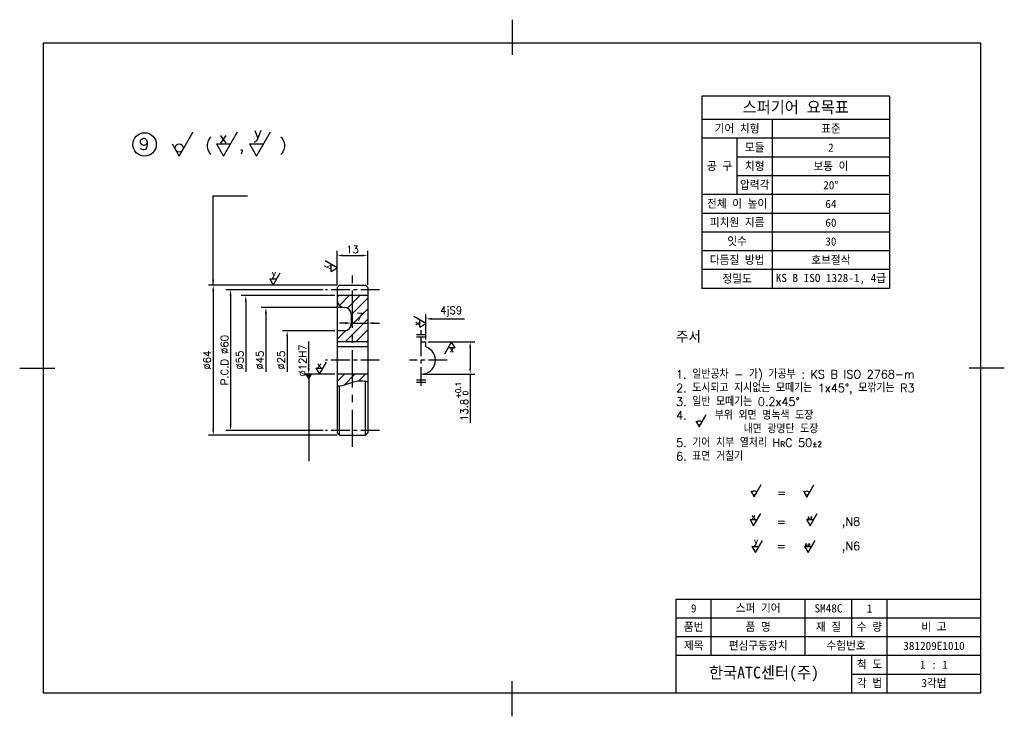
# Model space of a CAD drawing. Header units: millimetres. Extents: x 0 to 420, y 0 to 297.
import ezdxf

# ---------------------------------------------------------------- set-up
doc = ezdxf.new("R2010")
doc.units = ezdxf.units.MM
doc.header["$LTSCALE"] = 0.5
doc.linetypes.add('CENTER', pattern=[50.8, 31.75, -6.35, 6.35, -6.35])
for name, color, linetype in [('가는선', 1, 'Continuous'), ('문자선', 2, 'Continuous'), ('외형선', 3, 'Continuous'), ('윤곽선', 5, 'Continuous'), ('중심선', 1, 'CENTER'), ('치수선', 1, 'Continuous'), ('해치선', 7, 'Continuous')]:
    doc.layers.add(name, color=color, linetype=linetype)
doc.styles.get("Standard").update_dxf_attribs({"font": 'romans.shx', "bigfont": 'whgtxt.shx'})
doc.styles.add('스타일1', font='txt')
doc.dimstyles.new('ISO-25', dxfattribs={"dimtxt": 3.15, "dimasz": 2.5, "dimexe": 2, "dimexo": 1, "dimgap": 1, "dimtad": 1, "dimdsep": 46, "dimtxsty": 'Standard', "dimcen": 0, "dimclrt": 2, "dimadec": 0, "dimazin": 0, "dimtfac": 1, "dimtmove": 0, "dimatfit": 3, "dimfxl": 1, "dimarcsym": 0})

# ---------------------------------------------------------------- blocks, each defined once
blk = doc.blocks.new('*D2')
at = {"layer": 'Defpoints', "color": 0, "transparency": 16777216}
for p in [(169.31, 169.47), (169.31, 159.65), (173.31, 159.65)]:
    blk.add_point(p, dxfattribs=at)
at = {"layer": '치수선', "color": 0, "lineweight": -2, "transparency": 16777216}
for p, q in [((173.31, 160.65), (173.31, 171.47)), ((175.81, 169.47), (189.76, 169.47))]:
    blk.add_line(p, q, dxfattribs=at)
at = {"layer": '치수선', "color": 0, "transparency": 16777216}
blk.add_solid([(175.81, 169.89), (175.81, 169.06), (173.31, 169.47)], dxfattribs=at)
at = {"layer": '치수선', "color": 2, "transparency": 16777216, "insert": (184.04, 172.57), "char_height": 3.15, "attachment_point": 5}
blk.add_mtext('4jS9', dxfattribs=at)
blk = doc.blocks.new('*D3')
at = {"layer": 'Defpoints', "color": 0, "transparency": 16777216}
for p in [(173.31, 159.65), (171.31, 145.85), (192.17, 145.85)]:
    blk.add_point(p, dxfattribs=at)
at = {"layer": '치수선', "color": 0, "lineweight": -2, "transparency": 16777216}
for p, q in [((174.31, 159.65), (194.17, 159.65)), ((192.17, 157.15), (192.17, 148.35)), ((172.31, 145.85), (194.17, 145.85)), ((192.17, 145.85), (192.17, 125.13))]:
    blk.add_line(p, q, dxfattribs=at)
at = {"layer": '치수선', "color": 0, "transparency": 16777216}
for points in [[(191.75, 157.15), (192.58, 157.15), (192.17, 159.65)], [(191.75, 148.35), (192.58, 148.35), (192.17, 145.85)]]:
    blk.add_solid(points, dxfattribs=at)
at = {"layer": '치수선', "color": 2, "transparency": 16777216, "insert": (188.59, 134.24), "char_height": 3.15, "attachment_point": 5, "rotation": 90}
blk.add_mtext('13.8{\\H0.7x;\\S+0.1^  0;}', dxfattribs=at)
blk = doc.blocks.new('*D4')
at = {"layer": 'Defpoints', "color": 0, "transparency": 16777216}
for p in [(135.46, 157.5), (123.28, 145.85), (135.46, 145.85)]:
    blk.add_point(p, dxfattribs=at)
at = {"layer": '치수선', "color": 0, "lineweight": -2, "transparency": 16777216}
for p, q in [((123.28, 148.35), (123.28, 159.8)), ((134.46, 145.85), (121.28, 145.85))]:
    blk.add_line(p, q, dxfattribs=at)
at = {"layer": '치수선', "color": 0, "transparency": 16777216}
blk.add_solid([(122.86, 148.35), (123.69, 148.35), (123.28, 145.85)], dxfattribs=at)
at = {"layer": '치수선', "color": 2, "transparency": 16777216, "insert": (120.7, 151.68), "char_height": 3.15, "attachment_point": 5, "rotation": 90}
blk.add_mtext('%%C12H7', dxfattribs=at)
blk = doc.blocks.new('*D5')
at = {"layer": 'Defpoints', "color": 0, "transparency": 16777216}
for p in [(135.46, 164.35), (114.09, 139.35), (135.46, 139.35)]:
    blk.add_point(p, dxfattribs=at)
at = {"layer": '치수선', "color": 0, "lineweight": -2, "transparency": 16777216}
for p, q in [((134.46, 164.35), (112.09, 164.35)), ((114.09, 161.85), (114.09, 146.87))]:
    blk.add_line(p, q, dxfattribs=at)
at = {"layer": '치수선', "color": 0, "transparency": 16777216}
blk.add_solid([(113.68, 161.85), (114.51, 161.85), (114.09, 164.35)], dxfattribs=at)
at = {"layer": '치수선', "color": 2, "transparency": 16777216, "insert": (111.52, 151.85), "char_height": 3.15, "attachment_point": 5, "rotation": 90}
blk.add_mtext('%%C25', dxfattribs=at)
blk = doc.blocks.new('*D6')
at = {"layer": 'Defpoints', "color": 0, "transparency": 16777216}
for p in [(138.46, 174.35), (105.03, 129.35), (138.46, 129.35)]:
    blk.add_point(p, dxfattribs=at)
at = {"layer": '치수선', "color": 0, "lineweight": -2, "transparency": 16777216}
for p, q in [((137.46, 174.35), (103.03, 174.35)), ((105.03, 171.85), (105.03, 146.87))]:
    blk.add_line(p, q, dxfattribs=at)
at = {"layer": '치수선', "color": 0, "transparency": 16777216}
blk.add_solid([(104.61, 171.85), (105.44, 171.85), (105.03, 174.35)], dxfattribs=at)
at = {"layer": '치수선', "color": 2, "transparency": 16777216, "insert": (102.45, 151.85), "char_height": 3.15, "attachment_point": 5, "rotation": 90}
blk.add_mtext('%%C45', dxfattribs=at)
blk = doc.blocks.new('*D7')
at = {"layer": 'Defpoints', "color": 0, "transparency": 16777216}
for p in [(135.46, 179.35), (96.44, 124.35), (135.46, 124.35)]:
    blk.add_point(p, dxfattribs=at)
at = {"layer": '치수선', "color": 0, "lineweight": -2, "transparency": 16777216}
for p, q in [((134.46, 179.35), (94.44, 179.35)), ((96.44, 176.85), (96.44, 146.87))]:
    blk.add_line(p, q, dxfattribs=at)
at = {"layer": '치수선', "color": 0, "transparency": 16777216}
blk.add_solid([(96.02, 176.85), (96.85, 176.85), (96.44, 179.35)], dxfattribs=at)
at = {"layer": '치수선', "color": 2, "transparency": 16777216, "insert": (93.86, 151.85), "char_height": 3.15, "attachment_point": 5, "rotation": 90}
blk.add_mtext('%%C55', dxfattribs=at)
blk = doc.blocks.new('*D8')
at = {"layer": 'Defpoints', "color": 0, "transparency": 16777216}
for p in [(130.46, 181.85), (89.95, 121.85), (130.46, 121.85)]:
    blk.add_point(p, dxfattribs=at)
at = {"layer": '치수선', "color": 0, "lineweight": -2, "transparency": 16777216}
for p, q in [((129.46, 181.85), (87.95, 181.85)), ((89.95, 179.35), (89.95, 124.35)), ((129.46, 121.85), (87.95, 121.85))]:
    blk.add_line(p, q, dxfattribs=at)
at = {"layer": '치수선', "color": 0, "transparency": 16777216}
for points in [[(89.53, 179.35), (90.37, 179.35), (89.95, 181.85)], [(89.53, 124.35), (90.37, 124.35), (89.95, 121.85)]]:
    blk.add_solid(points, dxfattribs=at)
at = {"layer": '치수선', "color": 2, "transparency": 16777216, "insert": (87.38, 151.85), "char_height": 3.15, "attachment_point": 5, "rotation": 90}
blk.add_mtext('P.C.D %%C60', dxfattribs=at)
blk = doc.blocks.new('*D9')
at = {"layer": 'Defpoints', "color": 0, "transparency": 16777216}
for p in [(136.46, 183.85), (82.56, 119.85), (136.46, 119.85)]:
    blk.add_point(p, dxfattribs=at)
at = {"layer": '치수선', "color": 0, "lineweight": -2, "transparency": 16777216}
for p, q in [((135.46, 183.85), (80.56, 183.85)), ((82.56, 181.35), (82.56, 122.35)), ((135.46, 119.85), (80.56, 119.85))]:
    blk.add_line(p, q, dxfattribs=at)
at = {"layer": '치수선', "color": 0, "transparency": 16777216}
for points in [[(82.14, 181.35), (82.97, 181.35), (82.56, 183.85)], [(82.14, 122.35), (82.97, 122.35), (82.56, 119.85)]]:
    blk.add_solid(points, dxfattribs=at)
at = {"layer": '치수선', "color": 2, "transparency": 16777216, "insert": (79.98, 151.85), "char_height": 3.15, "attachment_point": 5, "rotation": 90}
blk.add_mtext('%%C64', dxfattribs=at)
blk = doc.blocks.new('*D10')
at = {"layer": 'Defpoints', "color": 0, "transparency": 16777216}
for p in [(148.46, 196.47), (135.46, 182.85), (148.46, 182.85)]:
    blk.add_point(p, dxfattribs=at)
at = {"layer": '치수선', "color": 0, "lineweight": -2, "transparency": 16777216}
for p, q in [((135.46, 183.85), (135.46, 198.47)), ((148.46, 183.85), (148.46, 198.47)), ((137.96, 196.47), (145.96, 196.47))]:
    blk.add_line(p, q, dxfattribs=at)
at = {"layer": '치수선', "color": 0, "transparency": 16777216}
for points in [[(137.96, 196.89), (137.96, 196.05), (135.46, 196.47)], [(145.96, 196.89), (145.96, 196.05), (148.46, 196.47)]]:
    blk.add_solid(points, dxfattribs=at)
at = {"layer": '치수선', "color": 2, "transparency": 16777216, "insert": (141.96, 199.04), "char_height": 3.15, "attachment_point": 5}
blk.add_mtext('13', dxfattribs=at)
blk = doc.blocks.new('*D11')
at = {"layer": 'Defpoints', "color": 0, "transparency": 16777216}
for p in [(141.46, 169.35), (148.46, 169.35), (148.46, 167.66)]:
    blk.add_point(p, dxfattribs=at)
at = {"layer": '치수선', "color": 0, "lineweight": -2, "transparency": 16777216}
for p, q in [((138.96, 167.66), (136.46, 167.66)), ((141.46, 167.66), (148.46, 167.66)), ((150.96, 167.66), (153.46, 167.66))]:
    blk.add_line(p, q, dxfattribs=at)
at = {"layer": '치수선', "color": 0, "transparency": 16777216}
for points in [[(138.96, 168.08), (138.96, 167.24), (141.46, 167.66)], [(150.96, 168.08), (150.96, 167.24), (148.46, 167.66)]]:
    blk.add_solid(points, dxfattribs=at)
at = {"layer": '치수선', "color": 2, "transparency": 16777216, "insert": (144.96, 170.24), "char_height": 3.15, "attachment_point": 5}
blk.add_mtext('7', dxfattribs=at)
blk = doc.blocks.new('x')
at = {"layer": '치수선'}
for p, q in [((0, 0), (3, 5.2)), ((-1.5, 2.6), (0, 0)), ((-1.5, 2.6), (1.5, 2.6))]:
    blk.add_line(p, q, dxfattribs=at)
blk.add_text('x', height=2.5, dxfattribs=at).set_placement((-0.98, 2.73))
blk = doc.blocks.new('yy')
at = {"layer": '치수선'}
for p, q in [((0, 0), (-3, -5.2)), ((1.5, -2.6), (0, 0)), ((1.5, -2.6), (-1.5, -2.6))]:
    blk.add_line(p, q, dxfattribs=at)
blk.add_text('y', height=2.5, dxfattribs=at).set_placement((-1.21, -4.65))
blk = doc.blocks.new('y')
at = {"layer": '치수선'}
for p, q in [((0, 0), (3, 5.2)), ((-1.5, 2.6), (0, 0)), ((-1.5, 2.6), (1.5, 2.6))]:
    blk.add_line(p, q, dxfattribs=at)
blk.add_text('y', height=2.5, dxfattribs=at).set_placement((-0.57, 3.82))

msp = doc.modelspace()

# ---------------------------------------------------------------- hatches: boundary and pattern name
at = {"layer": '해치선'}
h = msp.add_hatch(dxfattribs=at)
h.set_pattern_fill('ANSI31', color=256)
h.set_pattern_definition([(45, (36.7255, 344.886), (-2.245064, 2.245064), [])])
h.paths.add_polyline_path([(148.464, 179.348), (141.964, 179.348), (141.964, 159.648), (148.464, 159.648)])
h.paths.add_polyline_path([(141.964, 179.348), (135.464, 179.348), (135.464, 177.348, 0.4142136), (138.464, 174.348, -0.4142136), (141.464, 171.348), (141.464, 167.348, -0.4142136), (138.464, 164.348), (135.464, 164.348), (135.464, 159.648), (141.964, 159.648)])
h.paths.add_polyline_path([(141.964, 142.439), (142.308, 142.547), (142.795, 142.687), (143.287, 142.811), (143.784, 142.916), (144.286, 142.999), (144.793, 143.056), (145.306, 143.084), (145.825, 143.079), (146.35, 143.038), (146.88, 142.958), (147.414, 142.845), (147.95, 142.707), (148.464, 142.557), (148.464, 145.848), (141.964, 145.848)])
h.paths.add_polyline_path([(135.464, 140.935), (135.578, 140.92), (135.918, 140.894), (136.258, 140.888), (136.6, 140.902), (136.944, 140.935), (137.289, 140.985), (137.636, 141.05), (137.985, 141.129), (138.335, 141.22), (138.688, 141.322), (139.042, 141.432), (139.399, 141.55), (139.757, 141.673), (140.118, 141.8), (140.482, 141.93), (140.847, 142.06), (141.216, 142.189), (141.587, 142.316), (141.96, 142.439), (141.964, 142.44), (141.964, 145.848), (135.464, 145.848)])
h.paths.add_polyline_path([(143.126, 167.873), (146.801, 167.873), (146.801, 172.598), (143.126, 172.598)], flags=24)

# ---------------------------------------------------------------- linework, layer by layer
at = {"layer": '가는선'}
for p, q in [((295, 26), (295, 50)), ((335, 26), (335, 50)), ((355, 34), (355, 50)), ((370, 10), (370, 50)), ((280, 42), (410, 42)), ((280, 34), (410, 34)), ((280, 26), (410, 26)), ((355, 18), (410, 18))]:
    msp.add_line(p, q, dxfattribs=at)
msp.add_open_spline([(135.464, 140.933), (135.706, 140.903), (139.074, 140.688), (143.235, 143.97), (147.791, 142.761), (148.464, 142.557)], degree=3, knots=[9.7308356, 9.7308356, 9.7308356, 9.7308356, 10.5452983, 21.0139222, 22.8582257, 22.8582257, 22.8582257, 22.8582257], dxfattribs=at)
at = {"layer": '문자선'}
for p, q in [((169.311, 162.783), (173.311, 162.783)), ((169.311, 161.783), (173.311, 161.783)), ((169.311, 143.44), (173.311, 143.44)), ((169.311, 142.44), (173.311, 142.44))]:
    msp.add_line(p, q, dxfattribs=at)
at = {"layer": '외형선'}
for p, q in [((371.029, 264.432), (291.029, 264.432)), ((291.029, 264.432), (291.029, 182.432)), ((371.029, 264.432), (371.029, 182.432)), ((68.031, 238.836), (74.031, 249.229)), ((86.958, 238.836), (92.958, 249.229)), ((101.009, 238.836), (107.009, 249.229)), ((65.031, 244.032), (68.031, 238.836)), ((83.958, 244.032), (86.958, 238.836)), ((83.958, 244.032), (89.958, 244.032)), ((98.009, 244.032), (101.009, 238.836)), ((98.009, 244.032), (104.009, 244.032)), ((135.464, 182.848), (136.464, 183.848)), ((135.464, 182.848), (135.464, 120.848)), ((136.464, 183.848), (147.464, 183.848)), ((147.464, 183.848), (148.464, 182.848)), ((148.464, 182.848), (148.464, 120.848)), ((371.029, 182.432), (291.029, 182.432)), ((148.464, 179.348), (135.464, 179.348)), ((141.464, 171.348), (141.464, 167.348)), ((138.464, 164.348), (135.464, 164.348)), ((148.464, 159.648), (135.464, 159.648)), ((171.311, 159.648), (173.311, 159.648)), ((173.311, 157.504), (173.311, 159.648)), ((148.464, 157.504), (135.464, 157.504)), ((148.464, 145.848), (135.464, 145.848)), ((147.464, 119.848), (147.464, 142.833)), ((136.464, 119.848), (136.464, 140.894)), ((135.464, 120.848), (136.464, 119.848)), ((136.464, 119.848), (147.464, 119.848)), ((147.464, 119.848), (148.464, 120.848))]:
    msp.add_line(p, q, dxfattribs=at)
for centre, radius in [((53.28, 243.836), 5), ((68.031, 242.3), 1.732)]:
    msp.add_circle(centre, radius, dxfattribs=at)
for centre, radius, start, end in [((138.464, 177.348), 3, 180, 270), ((138.464, 171.348), 3, 0, 90), ((138.464, 167.348), 3, 270, 0), ((171.311, 151.848), 6, 270, 70.52878)]:
    msp.add_arc(centre, radius, start, end, dxfattribs=at)
at = {"layer": '윤곽선'}
for p, q in [((210, 297), (210, 282)), ((410, 287), (10, 287)), ((10, 287), (10, 10)), ((410, 10), (410, 287)), ((0, 148.5), (15, 148.5)), ((420, 148.5), (405, 148.5)), ((280, 10), (280, 50)), ((280, 50), (410, 50)), ((355, 10), (355, 26)), ((210, 0), (210, 15)), ((10, 10), (410, 10))]:
    msp.add_line(p, q, dxfattribs=at)
at = {"layer": '중심선'}
msp.add_line((141.964, 114.848), (141.964, 188.848), dxfattribs=at)
at = {"layer": '중심선', "ltscale": 0.5}
for p, q in [((153.464, 181.848), (130.464, 181.848)), ((171.311, 140.848), (171.311, 164.648)), ((153.464, 151.848), (130.464, 151.848)), ((182.311, 151.848), (166.311, 151.848)), ((153.464, 121.848), (130.464, 121.848))]:
    msp.add_line(p, q, dxfattribs=at)
at = {"layer": '치수선'}
for p, q in [((371.029, 254.432), (291.029, 254.432)), ((321.029, 254.432), (321.029, 182.432)), ((371.029, 246.432), (291.029, 246.432)), ((306.029, 222.432), (306.029, 246.432)), ((371.029, 238.432), (306.029, 238.432)), ((371.029, 230.432), (306.029, 230.432)), ((371.029, 222.432), (291.029, 222.432)), ((371.029, 214.432), (291.029, 214.432)), ((371.029, 206.432), (291.029, 206.432)), ((371.029, 198.432), (291.029, 198.432)), ((371.029, 190.432), (291.029, 190.432)), ((288.388, 126.02), (289.888, 123.422)), ((289.888, 123.422), (292.888, 128.618)), ((313.33, 93.589), (316.33, 98.785)), ((335.778, 93.465), (338.778, 98.661)), ((311.83, 96.187), (313.33, 93.589)), ((334.278, 96.063), (335.778, 93.465)), ((313.084, 81.247), (316.084, 86.444)), ((337.152, 81.247), (340.152, 86.444)), ((311.584, 83.845), (313.084, 81.247)), ((311.584, 83.845), (314.584, 83.845)), ((335.652, 83.845), (337.152, 81.247)), ((335.652, 83.845), (338.652, 83.845)), ((312.333, 72.371), (313.833, 69.773)), ((312.333, 72.371), (315.333, 72.371)), ((313.833, 69.773), (316.833, 74.969)), ((334.78, 72.371), (336.28, 69.773)), ((334.78, 72.371), (337.78, 72.371)), ((336.28, 69.773), (339.28, 74.969))]:
    msp.add_line(p, q, dxfattribs=at)
for centre in [(289.888, 125.154), (313.33, 95.321), (335.778, 95.197)]:
    msp.add_circle(centre, 0.866, dxfattribs=at)

# ---------------------------------------------------------------- block references
for name, p, rotation in [('yy', (135.464, 191.159), 270), ('x', (173.311, 167.472), 90), ('x', (184.239, 159.648), 180)]:
    msp.add_blockref(name, p, dxfattribs=dict(at, rotation=rotation))
for name, p in [('y', (108.144, 183.848)), ('x', (127.871, 145.848))]:
    msp.add_blockref(name, p, dxfattribs=at)

# ---------------------------------------------------------------- texts
at = {"layer": '문자선'}
for s, height, p in [('9', 5, (50.888, 241.462)), ('=', 3.5, (323.103, 93.563)), ('=         ,N8', 3.5, (322.978, 81.255)), ('=         ,N6', 3.5, (322.978, 70.831))]:
    msp.add_text(s, height=height, dxfattribs=at).set_placement(p)
at = {"layer": '문자선', "attachment_point": 5, "style": '스타일1'}
for s, width, gutter_width, insert, char_height in [('기어 치형', 30, 17.5, (306.029, 250.432), 3.5), ('표준', 50, 17.5, (346.029, 250.432), 3.5), ('모듈', 15, 17.5, (313.529, 242.432), 3.5), ('2', 50, 17.5, (346.029, 242.432), 3.5), ('공 구', 15, 17.5, (298.529, 234.432), 3.5), ('치형', 15, 17.5, (313.529, 234.432), 3.5), ('보통 이', 50, 17.5, (346.029, 234.432), 3.5), ('압력각', 15, 17.5, (313.529, 226.432), 3.5), ('20%%D', 50, 17.5, (346.029, 226.432), 3.5), ('전체 이 높이', 30, 17.5, (306.029, 218.432), 3.5), ('64', 50, 17.5, (346.029, 218.432), 3.5), ('피치원 지름', 30, 17.5, (306.029, 210.432), 3.5), ('60', 50, 17.5, (346.029, 210.432), 3.5), ('잇수', 30, 17.5, (306.029, 202.432), 3.5), ('30', 50, 17.5, (346.029, 202.432), 3.5), ('다듬질 방법', 30, 17.5, (306.029, 194.432), 3.5), ('호브절삭', 50, 17.5, (346.029, 194.432), 3.5), ('정밀도', 30, 17.5, (306.029, 186.432), 3.5), ('KS B ISO 1328-1, 4급', 50, 17.5, (346.029, 186.432), 3.5), ('9', 15, 17.5, (287.5, 46), 3.5), ('스퍼 기어', 40, 17.5, (315, 46), 3.5), ('SM48C', 20, 17.5, (345, 46), 3.5), ('1', 15, 17.5, (362.5, 46), 3.5), ('품번', 15, 17.5, (287.5, 38), 3.5), ('품 명', 40, 17.5, (315, 38), 3.5), ('재 질', 20, 17.5, (345, 38), 3.5), ('수 량', 15, 17.5, (362.5, 38), 3.5), ('비 고', 40, 17.5, (390, 38), 3.5), ('제목', 15, 17.5, (287.5, 30), 3.5), ('편심구동장치', 40, 17.5, (315, 30), 3.5), ('수험번호', 35, 17.5, (352.5, 30), 3.5), ('381209E1010', 40, 17.5, (390, 30), 3.5), ('한국ATC센터(주)', 75, 25, (317.5, 18), 5), ('척 도', 15, 17.5, (362.5, 22), 3.5), ('1 : 1', 40, 17.5, (390, 22), 3.5), ('각 법', 15, 17.5, (362.5, 14), 3.5), ('3각법', 40, 17.5, (390, 14), 3.5)]:
    msp.add_mtext_dynamic_manual_height_columns(s, width=width, gutter_width=gutter_width, heights=[0], dxfattribs=dict(at, insert=insert, char_height=char_height))
at = {"layer": '문자선', "insert": (280, 164.23), "char_height": 5, "attachment_point": 1}
msp.add_mtext_dynamic_manual_height_columns('{\\C3;주서\\P}\\P{\\H0.7x;1. 일반공차 - 가) 가공부 : KS B ISO 2768-m\\P2. 도시되고 지시없는 모떼기는 1x45%%D, 모깎기는 R3\\P3. 일반 모떼기는 0.2x45%%D\\P4.     부위 외면 명녹색 도장\\P            내면 광명단 도장\\P5. 기어 치부 열처리 H\\H0.65714x;R\\H1.5217x;C 50\\H0.65714x;%%P2\\P\\H1.5217x;6. 표면 거칠기    }', width=130, gutter_width=25, heights=[0], dxfattribs=at)
at = {"layer": '외형선'}
for s, p in [('x', (84.99, 244.303)), ('y', (99.867, 246.469)), ('(   ,    )', (79.13, 241.177))]:
    msp.add_text(s, height=5, dxfattribs=at).set_placement(p)
at = {"layer": '외형선', "insert": (331.029, 259.432), "char_height": 5, "attachment_point": 5, "style": '스타일1'}
msp.add_mtext_dynamic_manual_height_columns('스퍼기어 요목표', width=80, gutter_width=25, heights=[0], dxfattribs=at)
at = {"layer": '치수선'}
for s, height, p in [('x', 2.5, (312.099, 83.981)), ('3.2', 1, (335.932, 84.085)), ('y', 2.5, (313.261, 73.59)), ('0.8', 1, (335.071, 72.595))]:
    msp.add_text(s, height=height, dxfattribs=at).set_placement(p)

# ---------------------------------------------------------------- dimensions: what is measured, and where the dimension line sits
dim = msp.add_linear_dim(base=(148.464, 196.47), p1=(135.464, 182.848), p2=(148.464, 182.848), dimstyle='ISO-25', dxfattribs=at)
dim.commit()
dim.dimension.update_dxf_attribs({"geometry": '*D10', "text_midpoint": (141.964, 199.045)})
for base, p1, p2, text, picture, middle in [((82.556, 119.848), (136.464, 183.848), (136.464, 119.848), '%%C<>', '*D9', (79.981, 151.848)), ((89.951, 121.848), (130.464, 181.848), (130.464, 121.848), 'P.C.D %%C<>', '*D8', (87.376, 151.848)), ((192.166, 145.848), (173.311, 159.648), (171.311, 145.848), '<>{\\H0.7x;\\S+0.1^  0;}', '*D3', (188.594, 134.24))]:
    dim = msp.add_linear_dim(base=base, p1=p1, p2=p2, angle=90, text=text, dimstyle='ISO-25', dxfattribs=at)
    dim.commit()
    dim.dimension.update_dxf_attribs({"geometry": picture, "text_midpoint": middle})
for base, p1, p2, picture, middle in [((96.436, 124.348), (135.464, 179.348), (135.464, 124.348), '*D7', (93.861, 151.848)), ((105.026, 129.348), (138.464, 174.348), (138.464, 129.348), '*D6', (102.451, 151.848)), ((114.093, 139.348), (135.464, 164.348), (135.464, 139.348), '*D5', (111.518, 151.848))]:
    dim = msp.add_linear_dim(base=base, p1=p1, p2=p2, angle=90, text='%%C<>', dimstyle='ISO-25', override={"dimse2": 1, "dimsd2": 1}, dxfattribs=at)
    dim.commit()
    dim.dimension.update_dxf_attribs({"geometry": picture, "text_midpoint": middle})
dim = msp.add_linear_dim(base=(148.464, 167.66), p1=(141.464, 169.348), p2=(148.464, 169.348), dimstyle='ISO-25', override={"dimse1": 1, "dimse2": 1}, dxfattribs=at)
dim.commit()
dim.dimension.update_dxf_attribs({"geometry": '*D11', "text_midpoint": (144.964, 170.235)})
dim = msp.add_linear_dim(base=(169.311, 169.475), p1=(173.311, 159.648), p2=(169.311, 159.648), text='<>jS9', dimstyle='ISO-25', override={"dimse2": 1, "dimsd2": 1}, dxfattribs=at)
dim.commit()
dim.dimension.update_dxf_attribs({"geometry": '*D2', "text_midpoint": (184.036, 172.575)})
dim = msp.add_linear_dim(base=(123.278, 145.848), p1=(135.464, 157.504), p2=(135.464, 145.848), angle=90, text='%%C12H7', dimstyle='ISO-25', override={"dimse1": 1, "dimsd1": 1}, dxfattribs=at)
dim.commit()
dim.dimension.update_dxf_attribs({"geometry": '*D4', "text_midpoint": (123.278, 151.676), "dimtype": 160})

# ---------------------------------------------------------------- leaders
for points, override in [([(82.556, 183.848), (82.556, 221.837), (97.221, 221.837)], {"dimgap": 1, "dimtad": 0}), ([(123.278, 145.848), (123.278, 108.793)], {"dimgap": 1, "dimtad": 0, "dimldrblk": 'DatumFilled'})]:
    msp.add_leader(points, dimstyle='ISO-25', override=override, dxfattribs=at)

doc.saveas('drawing.dxf')
